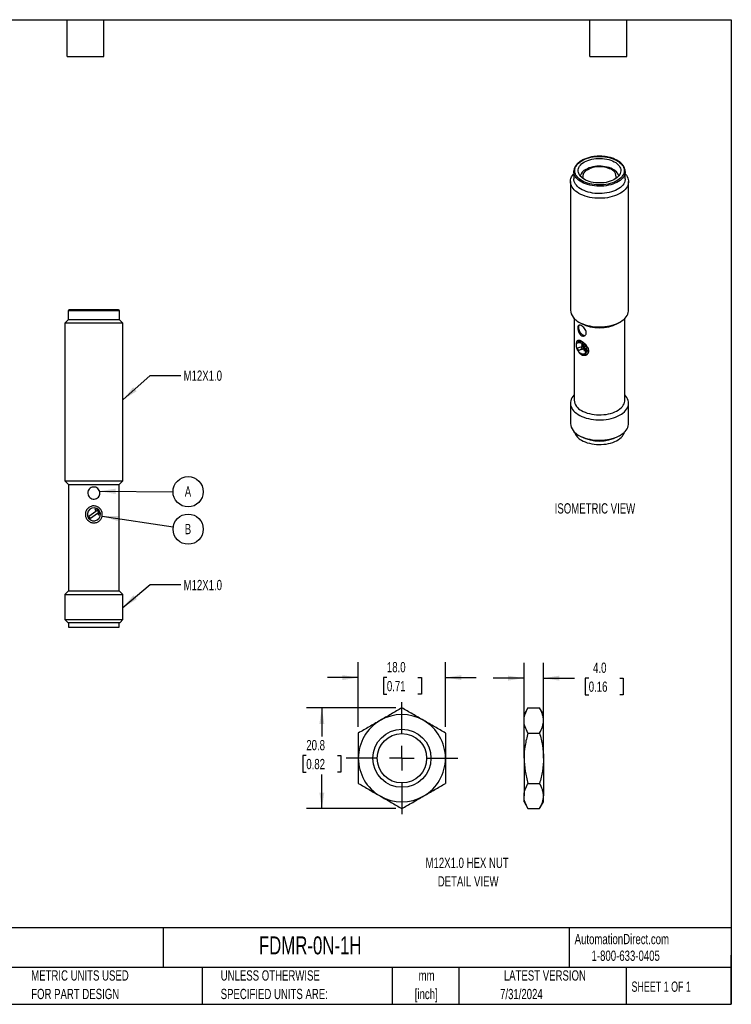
# Model space of a CAD drawing. Header units: millimetres. Extents: x 6 to 273, y 6 to 210.
# Tile 2 of 2: x 126 to 273, y 6 to 210. Entities that reach past the tile are written whole.
import ezdxf

# ---------------------------------------------------------------- set-up
doc = ezdxf.new("R2010")
doc.units = ezdxf.units.MM
doc.linetypes.add('CENTERX2', pattern=[20.32, 12.7, -2.54, 2.54, -2.54])
doc.layers.add('CENTER', color=40, linetype='CENTERX2')
doc.layers.add('DIMENSIONS', color=140, linetype='Continuous', lineweight=25)
doc.layers.add('TEXT', color=140, linetype='Continuous', lineweight=25)
doc.styles.add('SLDTEXTSTYLE0', font='TXT', dxfattribs={"width": 0.7})
doc.styles.add('SLDTEXTSTYLE1', font='TXT', dxfattribs={"width": 0.65})
doc.dimstyles.new('SLDDIMSTYLE0', dxfattribs={"dimtxt": 0.18, "dimasz": 3.302, "dimexe": 0, "dimexo": 0.0625, "dimgap": 0, "dimtad": 0, "dimtih": 1, "dimtoh": 1, "dimdec": 0, "dimrnd": 1e-09, "dimzin": 0, "dimdsep": 46, "dimtxsty": 'Standard', "dimsah": 1, "dimcen": 0.09, "dimadec": 0, "dimazin": 0, "dimtfac": 3.302, "dimtdec": 0, "dimtofl": 0, "dimtmove": 0, "dimatfit": 3, "dimfxl": 0, "dimfrac": 2, "dimtolj": 1, "dimtzin": 0, "dimarcsym": 0})
doc.dimstyles.new('SLDDIMSTYLE1', dxfattribs={"dimtxt": 2.158008, "dimasz": 3.302, "dimexe": 0, "dimexo": 0.0625, "dimgap": 0.539502, "dimtad": 0, "dimtih": 1, "dimtoh": 1, "dimrnd": 1e-09, "dimzin": 4, "dimdsep": 46, "dimtxsty": 'SLDTEXTSTYLE0', "dimsah": 1, "dimcen": 0.09, "dimadec": 0, "dimazin": 1, "dimtfac": 1, "dimtmove": 0, "dimatfit": 0, "dimfxl": 0, "dimfrac": 2, "dimtolj": 1, "dimtzin": 12, "dimarcsym": 0})
doc.dimstyles.new('SLDDIMSTYLE3', dxfattribs={"dimtxt": 2.158008, "dimasz": 3.302, "dimexe": 0, "dimexo": 0.0625, "dimgap": 0.539502, "dimtad": 0, "dimtih": 1, "dimtoh": 1, "dimrnd": 1e-09, "dimzin": 12, "dimdsep": 46, "dimtxsty": 'SLDTEXTSTYLE0', "dimsah": 1, "dimcen": 0.09, "dimadec": 0, "dimazin": 3, "dimtfac": 1, "dimtofl": 0, "dimtmove": 0, "dimatfit": 3, "dimfxl": 0, "dimfrac": 2, "dimtolj": 1, "dimtzin": 12, "dimarcsym": 0})

# ---------------------------------------------------------------- blocks, each defined once
blk = doc.blocks.new('SW_NOTE_0')
at = {"layer": 'DIMENSIONS', "color": 0}
blk.add_circle((3.12, -0.02), 3.12, dxfattribs=at)
at = {"layer": 'DIMENSIONS', "color": 0, "insert": (3.09, 1.07), "char_height": 2.12, "attachment_point": 2, "style": 'SLDTEXTSTYLE0'}
blk.add_mtext('A', dxfattribs=at)
blk = doc.blocks.new('SW_NOTE_0_1')
at = {"layer": 'DIMENSIONS', "color": 0}
blk.add_circle((3.09, -0.47), 3.12, dxfattribs=at)
at = {"layer": 'DIMENSIONS', "color": 0, "insert": (3.05, 0.62), "char_height": 2.12, "attachment_point": 2, "style": 'SLDTEXTSTYLE0'}
blk.add_mtext('B', dxfattribs=at)
blk = doc.blocks.new('_D_6')
at = {"layer": 'DIMENSIONS'}
for p, q in [((196.03, 63.6), (196.03, 76.95)), ((214.03, 63.6), (214.03, 76.95)), ((196.03, 73.78), (189.68, 73.78)), ((201.93, 73.78), (201.2, 73.78)), ((201.2, 73.78), (201.2, 70.35)), ((208.34, 73.78), (209.06, 73.78)), ((209.06, 73.78), (209.06, 70.35)), ((214.03, 73.78), (220.38, 73.78)), ((201.2, 70.35), (201.93, 70.35)), ((209.06, 70.35), (208.34, 70.35))]:
    blk.add_line(p, q, dxfattribs=at)
for points in [[(196.03, 73.78), (192.73, 74.29), (192.73, 73.27)], [(214.03, 73.78), (217.33, 73.27), (217.33, 74.29)]]:
    blk.add_solid(points, dxfattribs=at)
at = {"layer": 'DIMENSIONS', "char_height": 2.117, "attachment_point": 1, "style": 'SLDTEXTSTYLE0'}
for s, insert in [('18.0', (201.93, 76.99)), ('0.71', (201.93, 73.08))]:
    blk.add_mtext(s, dxfattribs=dict(at, insert=insert))
blk = doc.blocks.new('_D_7')
at = {"layer": 'DIMENSIONS'}
for p, q in [((203.76, 67.53), (185.32, 67.53)), ((188.5, 67.53), (188.5, 61.6)), ((185.29, 57.69), (184.57, 57.69)), ((184.57, 57.69), (184.57, 54.26)), ((191.71, 57.69), (192.43, 57.69)), ((192.43, 57.69), (192.43, 54.26)), ((184.57, 54.26), (185.29, 54.26)), ((188.5, 46.74), (188.5, 53.77)), ((192.43, 54.26), (191.71, 54.26)), ((203.76, 46.74), (185.32, 46.74))]:
    blk.add_line(p, q, dxfattribs=at)
for points in [[(188.5, 67.53), (187.99, 64.22), (189.01, 64.22)], [(188.5, 46.74), (189.01, 50.04), (187.99, 50.04)]]:
    blk.add_solid(points, dxfattribs=at)
at = {"layer": 'DIMENSIONS', "char_height": 2.117, "attachment_point": 1, "style": 'SLDTEXTSTYLE0'}
for s, insert in [('20.8', (185.29, 60.9)), ('0.82', (185.29, 56.99))]:
    blk.add_mtext(s, dxfattribs=dict(at, insert=insert))
blk = doc.blocks.new('SW_CENTERMARKSYMBOL_2')
at = {"layer": 'CENTER', "color": 0}
for p, q in [((0, 5.08), (0, 11.54)), ((0, 0), (0, 2.54)), ((-5.08, 0), (-11.54, 0)), ((0, 0), (-2.54, 0)), ((0, 0), (0, -2.54)), ((0, 0), (2.54, 0)), ((5.08, 0), (11.54, 0)), ((0, -5.08), (0, -11.54))]:
    blk.add_line(p, q, dxfattribs=at)
blk = doc.blocks.new('_D_8')
at = {"layer": 'DIMENSIONS'}
for p, q in [((230.25, 58.4), (230.25, 76.84)), ((234.25, 58.4), (234.25, 76.84)), ((230.25, 73.66), (223.9, 73.66)), ((234.25, 73.66), (240.69, 73.66)), ((243.61, 73.66), (242.89, 73.66)), ((242.89, 73.66), (242.89, 70.23)), ((250.02, 73.66), (250.75, 73.66)), ((250.75, 73.66), (250.75, 70.23)), ((242.89, 70.23), (243.61, 70.23)), ((250.75, 70.23), (250.02, 70.23))]:
    blk.add_line(p, q, dxfattribs=at)
for points in [[(230.25, 73.66), (226.95, 74.17), (226.95, 73.15)], [(234.25, 73.66), (237.56, 73.15), (237.56, 74.17)]]:
    blk.add_solid(points, dxfattribs=at)
at = {"layer": 'DIMENSIONS', "char_height": 2.117, "attachment_point": 1, "style": 'SLDTEXTSTYLE0'}
for s, insert in [('4.0', (244.51, 76.87)), ('0.16', (243.61, 72.96))]:
    blk.add_mtext(s, dxfattribs=dict(at, insert=insert))

msp = doc.modelspace()

# ---------------------------------------------------------------- linework, layer by layer
for p, q in [((240.528, 178.228), (240.528, 176.718)), ((242.328, 177.15), (242.328, 177.003)), ((249.328, 177.003), (249.317, 176.844)), ((249.328, 177.003), (249.328, 177.15)), ((251.128, 178.228), (251.125, 178.13)), ((251.128, 176.718), (251.128, 178.228)), ((239.828, 176.146), (239.828, 149.608)), ((251.828, 149.608), (251.828, 176.146)), ((136.119, 149.457), (136.119, 147.607)), ((146.719, 149.457), (136.119, 149.457)), ((141.419, 149.657), (136.319, 149.657)), ((146.519, 149.657), (141.419, 149.657)), ((146.719, 147.607), (146.719, 149.457)), ((136.119, 147.607), (135.419, 146.907)), ((135.419, 146.907), (135.419, 114.407)), ((141.419, 146.907), (135.419, 146.907)), ((146.719, 147.607), (136.119, 147.607)), ((147.419, 146.907), (141.419, 146.907)), ((147.419, 146.907), (146.719, 147.607)), ((147.419, 114.407), (147.419, 146.907)), ((240.578, 147.932), (240.578, 131.032)), ((241.585, 147.16), (242.115, 146.853)), ((249.541, 146.853), (250.071, 147.16)), ((251.078, 131.032), (251.078, 147.932)), ((241.582, 143.041), (241.335, 142.898)), ((242.021, 143.179), (241.887, 143.102)), ((242.021, 143.179), (242.129, 143.223)), ((242.099, 142.491), (242.134, 142.511)), ((242.099, 142.491), (242.283, 142.085)), ((242.681, 142.042), (242.099, 142.491)), ((242.134, 142.511), (242.717, 142.062)), ((241.282, 141.852), (242.279, 142.096)), ((241.528, 141.311), (241.282, 141.852)), ((241.528, 141.311), (242.235, 141.719)), ((242.565, 141.564), (241.528, 141.311)), ((242.235, 141.719), (242.085, 142.048)), ((242.601, 141.808), (242.235, 141.719)), ((242.283, 142.085), (242.456, 142.127)), ((242.456, 142.127), (242.702, 141.586)), ((242.702, 141.586), (242.529, 141.544)), ((242.565, 141.564), (242.529, 141.544)), ((242.529, 141.544), (242.714, 141.138)), ((242.717, 142.062), (242.681, 142.042)), ((242.685, 140.56), (242.932, 140.703)), ((242.714, 141.138), (242.812, 141.754)), ((242.749, 141.158), (242.714, 141.138)), ((242.847, 141.774), (242.749, 141.158)), ((242.812, 141.754), (242.847, 141.774)), ((243.137, 140.937), (243.271, 141.014)), ((239.828, 130.42), (239.828, 126.215)), ((251.828, 126.215), (251.828, 130.42)), ((241.585, 123.766), (242.009, 123.521)), ((249.647, 123.521), (250.071, 123.766)), ((135.419, 114.407), (136.169, 113.657)), ((135.419, 114.407), (141.419, 114.407)), ((141.419, 114.407), (147.419, 114.407)), ((146.669, 113.657), (147.419, 114.407)), ((136.169, 113.657), (136.169, 91.657)), ((136.169, 113.657), (141.419, 113.657)), ((141.419, 113.657), (146.669, 113.657)), ((146.669, 91.657), (146.669, 113.657)), ((140.39, 107.093), (141.856, 108.136)), ((141.595, 108.503), (141.856, 108.136)), ((142.419, 108.364), (141.595, 108.503)), ((141.856, 108.136), (142.1, 108.31)), ((142.1, 108.31), (142.448, 107.822)), ((142.448, 107.822), (142.204, 107.648)), ((142.465, 107.281), (142.604, 108.105)), ((140.738, 106.604), (140.39, 107.093)), ((142.204, 107.648), (140.738, 106.604)), ((142.204, 107.648), (142.465, 107.281)), ((136.169, 91.657), (135.419, 90.907)), ((136.169, 91.657), (141.419, 91.657)), ((141.419, 91.657), (146.669, 91.657)), ((147.419, 90.907), (146.669, 91.657)), ((135.419, 90.907), (135.419, 85.757)), ((135.419, 90.907), (147.419, 90.907)), ((147.419, 85.757), (147.419, 90.907)), ((135.419, 85.757), (136.019, 85.157)), ((135.419, 85.757), (141.419, 85.757)), ((141.419, 85.757), (147.419, 85.757)), ((146.819, 85.157), (147.419, 85.757)), ((136.019, 85.157), (141.419, 85.157)), ((136.169, 85.157), (136.169, 84.157)), ((136.169, 84.157), (141.419, 84.157)), ((141.419, 85.157), (146.819, 85.157)), ((141.419, 84.157), (146.669, 84.157)), ((146.669, 84.157), (146.669, 85.157)), ((231.057, 67.526), (230.253, 66.134)), ((231.057, 67.526), (233.449, 67.526)), ((234.253, 66.134), (233.449, 67.526)), ((230.253, 64.928), (230.253, 66.134)), ((234.253, 64.928), (234.253, 66.134)), ((230.253, 57.134), (230.253, 64.928)), ((234.253, 57.134), (234.253, 64.928)), ((231.057, 62.33), (233.449, 62.33)), ((230.253, 57.134), (230.253, 49.34)), ((234.253, 57.134), (234.253, 49.34)), ((231.057, 51.938), (233.449, 51.938)), ((230.253, 48.134), (230.253, 49.34)), ((234.253, 48.134), (234.253, 49.34)), ((230.253, 48.134), (231.057, 46.741)), ((231.057, 46.741), (233.449, 46.741)), ((233.449, 46.741), (234.253, 48.134))]:
    msp.add_line(p, q)
at = {"flags": 128}
for points in [[(242.222, 176.31), (241.895, 176.517), (241.605, 176.741), (241.352, 176.981), (241.14, 177.233), (240.97, 177.495), (240.845, 177.766), (240.764, 178.042), (240.73, 178.321), (240.741, 178.602), (240.799, 178.88), (240.902, 179.154), (241.05, 179.42), (241.241, 179.678), (241.473, 179.924), (241.745, 180.156), (242.054, 180.372), (242.397, 180.57), (242.772, 180.748), (243.174, 180.905), (243.6, 181.04), (244.046, 181.15), (244.508, 181.235), (244.982, 181.295), (245.464, 181.328), (245.949, 181.335), (246.434, 181.315), (246.912, 181.268), (247.381, 181.196), (247.836, 181.098), (248.272, 180.976), (248.687, 180.83), (249.075, 180.662), (249.434, 180.473), (249.761, 180.266), (250.052, 180.042), (250.304, 179.802), (250.516, 179.55), (250.686, 179.288), (250.812, 179.017), (250.892, 178.741), (250.927, 178.462), (250.915, 178.181), (250.857, 177.903), (250.754, 177.629), (250.607, 177.363), (250.415, 177.105), (250.183, 176.859), (249.911, 176.627), (249.602, 176.411), (249.259, 176.213), (248.884, 176.035), (248.482, 175.878), (248.056, 175.743), (247.61, 175.633), (247.148, 175.548), (246.674, 175.488), (246.192, 175.455), (245.707, 175.448), (245.223, 175.468), (244.744, 175.515), (244.275, 175.587), (243.82, 175.685), (243.384, 175.807), (242.969, 175.953), (242.581, 176.121), (242.222, 176.31)], [(242.717, 180.188), (243.053, 180.363), (243.419, 180.517), (243.81, 180.649), (244.223, 180.757), (244.653, 180.839), (245.095, 180.896), (245.545, 180.926), (245.998, 180.93), (246.449, 180.906), (246.894, 180.856), (247.327, 180.78), (247.744, 180.678), (248.142, 180.552), (248.514, 180.403), (248.858, 180.233), (249.17, 180.044), (249.447, 179.836), (249.685, 179.614), (249.882, 179.379), (250.037, 179.133), (250.146, 178.879), (250.21, 178.62), (250.228, 178.359), (250.199, 178.098), (250.123, 177.84), (250.002, 177.588), (249.837, 177.344), (249.629, 177.112), (249.381, 176.893), (249.095, 176.69), (248.775, 176.505), (248.423, 176.34), (248.044, 176.197), (247.642, 176.077), (247.22, 175.982), (246.783, 175.912), (246.337, 175.868), (245.885, 175.852), (245.432, 175.862), (244.984, 175.899), (244.544, 175.962), (244.118, 176.051), (243.71, 176.165), (243.325, 176.303), (242.966, 176.462), (242.638, 176.642), (242.343, 176.841), (242.085, 177.056), (241.867, 177.285), (241.691, 177.526), (241.559, 177.776), (241.472, 178.033), (241.431, 178.293), (241.437, 178.555), (241.49, 178.815), (241.588, 179.07), (241.731, 179.318), (241.918, 179.556), (242.146, 179.782), (242.413, 179.993), (242.717, 180.188)], [(249.796, 177.294), (249.756, 177.439), (249.652, 177.681), (249.503, 177.916), (249.31, 178.14), (249.077, 178.351), (248.805, 178.545), (248.499, 178.722), (248.162, 178.879), (247.797, 179.014), (247.409, 179.125), (247.002, 179.211), (246.582, 179.271), (246.153, 179.305), (245.72, 179.312), (245.288, 179.291), (244.863, 179.244), (244.449, 179.171), (244.051, 179.072), (243.674, 178.949), (243.322, 178.803), (243, 178.636)], [(241.585, 173.697), (241.227, 173.923), (240.905, 174.166), (240.621, 174.425), (240.378, 174.698), (240.177, 174.981), (240.021, 175.274), (239.91, 175.574), (239.846, 175.878), (239.828, 176.184), (239.858, 176.49), (239.934, 176.794), (240.056, 177.092), (240.223, 177.383), (240.435, 177.664), (240.528, 177.77)], [(240.528, 178.228), (240.531, 178.336), (240.532, 178.352)], [(251.125, 178.13), (251.11, 177.977), (251.046, 177.693), (250.937, 177.413), (250.782, 177.141), (250.584, 176.878), (250.344, 176.626), (250.064, 176.389), (249.747, 176.168), (249.396, 175.966), (249.013, 175.783), (248.603, 175.621), (248.168, 175.483), (247.712, 175.368), (247.24, 175.279), (246.755, 175.216), (246.262, 175.179), (245.766, 175.169), (245.27, 175.186), (244.779, 175.229), (244.297, 175.299), (243.829, 175.395), (243.378, 175.515), (242.948, 175.66), (242.544, 175.827), (242.169, 176.015), (241.826, 176.222), (241.518, 176.447), (241.249, 176.688), (241.019, 176.942), (240.831, 177.208), (240.688, 177.483), (240.589, 177.764), (240.537, 178.049), (240.528, 178.228)], [(251.128, 177.77), (251.162, 177.732), (251.384, 177.454), (251.562, 177.165), (251.696, 176.869), (251.784, 176.566), (251.825, 176.261), (251.819, 175.955), (251.766, 175.65), (251.667, 175.349), (251.522, 175.054), (251.332, 174.768), (251.1, 174.492), (250.826, 174.23), (250.513, 173.982), (250.164, 173.752), (249.78, 173.54), (249.366, 173.348), (248.923, 173.179), (248.457, 173.032), (247.97, 172.911), (247.466, 172.814), (246.95, 172.743), (246.424, 172.699), (245.894, 172.683), (245.364, 172.693), (244.837, 172.73), (244.318, 172.794), (243.811, 172.884), (243.319, 173), (242.847, 173.14), (242.399, 173.304), (241.977, 173.49), (241.585, 173.697)], [(242.339, 176.844), (242.33, 176.945), (242.328, 177.003)], [(243.353, 178.579), (243.657, 178.735), (243.747, 178.775)], [(251.128, 176.718), (251.119, 176.538), (251.067, 176.253), (250.968, 175.972), (250.825, 175.697), (250.637, 175.432), (250.408, 175.177), (250.138, 174.937), (249.83, 174.712), (249.487, 174.504), (249.112, 174.316), (248.708, 174.149), (248.278, 174.005), (247.828, 173.884), (247.359, 173.788), (246.877, 173.719), (246.386, 173.675), (245.89, 173.658), (245.394, 173.668), (244.901, 173.705), (244.416, 173.769), (243.944, 173.858), (243.489, 173.972), (243.054, 174.111), (242.643, 174.272), (242.26, 174.455), (241.909, 174.658), (241.592, 174.879), (241.312, 175.116), (241.072, 175.367), (240.874, 175.63), (240.72, 175.903), (240.61, 176.182), (240.546, 176.467), (240.528, 176.718)], [(241.585, 147.159), (241.977, 146.952), (242.399, 146.766), (242.847, 146.602), (243.319, 146.462), (243.811, 146.346), (244.318, 146.256), (244.837, 146.192), (245.364, 146.155), (245.894, 146.145), (246.424, 146.162), (246.95, 146.206), (247.466, 146.276), (247.97, 146.373), (248.457, 146.495), (248.923, 146.641), (249.366, 146.811), (249.78, 147.002), (250.164, 147.214), (250.513, 147.445), (250.826, 147.692), (251.1, 147.955), (251.332, 148.23), (251.522, 148.516), (251.667, 148.811), (251.766, 149.112), (251.819, 149.417), (251.828, 149.608)], [(241.651, 146.542), (241.628, 146.517), (241.547, 146.388), (241.496, 146.226), (241.479, 146.036), (241.496, 145.827), (241.547, 145.607), (241.628, 145.383), (241.738, 145.165), (241.872, 144.961), (242.025, 144.778), (242.191, 144.625), (242.363, 144.505), (242.536, 144.425), (242.701, 144.388), (242.854, 144.394), (242.886, 144.401)], [(242.847, 141.774), (242.918, 141.542), (242.957, 141.317), (242.962, 141.106), (242.933, 140.917), (242.872, 140.758), (242.779, 140.633), (242.659, 140.546), (242.516, 140.502), (242.355, 140.502), (242.182, 140.545), (242.003, 140.631), (241.823, 140.756), (241.651, 140.915), (241.491, 141.103), (241.35, 141.314), (241.232, 141.539), (241.142, 141.771), (241.083, 142.002), (241.056, 142.222), (241.064, 142.426), (241.105, 142.604), (241.179, 142.752), (241.282, 142.863), (241.411, 142.933), (241.561, 142.961), (241.728, 142.945), (241.904, 142.886), (242.084, 142.785), (242.261, 142.647), (242.43, 142.476), (242.583, 142.279), (242.717, 142.062)], [(243.212, 141.321), (243.195, 141.54), (243.143, 141.77), (243.06, 142.004), (242.948, 142.234), (242.811, 142.45), (242.654, 142.646), (242.482, 142.813), (242.303, 142.947), (242.121, 143.042), (241.945, 143.094), (241.78, 143.102), (241.632, 143.066), (241.582, 143.041)], [(240.578, 132.097), (240.556, 132.074), (240.324, 131.798), (240.134, 131.512), (239.989, 131.217), (239.89, 130.916), (239.837, 130.611), (239.831, 130.305), (239.872, 129.999), (239.96, 129.697), (240.094, 129.401), (240.272, 129.112), (240.494, 128.834), (240.758, 128.568), (241.061, 128.316), (241.402, 128.081), (241.777, 127.865), (242.184, 127.668), (242.62, 127.493), (243.08, 127.341), (243.563, 127.212), (244.063, 127.109), (244.576, 127.032), (245.1, 126.982), (245.629, 126.958), (246.16, 126.961), (246.688, 126.992), (247.209, 127.049), (247.72, 127.133), (248.216, 127.242), (248.693, 127.376), (249.148, 127.534), (249.576, 127.715), (249.976, 127.917), (250.343, 128.138), (250.674, 128.378), (250.968, 128.633), (251.221, 128.902), (251.433, 129.183), (251.6, 129.474), (251.722, 129.772), (251.798, 130.075), (251.828, 130.381), (251.81, 130.688), (251.746, 130.992), (251.635, 131.292), (251.479, 131.584), (251.278, 131.868), (251.078, 132.097)], [(242.116, 128.889), (242.485, 128.695), (242.885, 128.522), (243.312, 128.372), (243.761, 128.246), (244.23, 128.145), (244.712, 128.071), (245.205, 128.023), (245.703, 128.002), (246.203, 128.009), (246.699, 128.043), (247.187, 128.105), (247.663, 128.192), (248.122, 128.306), (248.561, 128.444), (248.974, 128.606), (249.36, 128.79), (249.713, 128.993), (250.031, 129.216), (250.311, 129.455), (250.55, 129.708), (250.747, 129.973), (250.899, 130.248), (251.005, 130.53), (251.065, 130.816), (251.078, 131.032)], [(241.585, 123.765), (241.977, 123.558), (242.399, 123.372), (242.847, 123.209), (243.319, 123.068), (243.811, 122.952), (244.318, 122.862), (244.837, 122.798), (245.364, 122.761), (245.894, 122.751), (246.424, 122.768), (246.95, 122.812), (247.466, 122.882), (247.97, 122.979), (248.457, 123.101), (248.923, 123.247), (249.366, 123.417), (249.78, 123.608), (250.164, 123.82), (250.513, 124.051), (250.826, 124.298), (251.1, 124.561), (251.332, 124.836), (251.522, 125.122), (251.667, 125.417), (251.766, 125.718), (251.819, 126.023), (251.828, 126.215)], [(242.116, 122.765), (242.485, 122.571), (242.885, 122.398), (243.312, 122.248), (243.761, 122.122), (244.23, 122.021), (244.712, 121.947), (245.205, 121.899), (245.703, 121.878), (246.203, 121.885), (246.699, 121.919), (247.187, 121.981), (247.663, 122.068), (248.122, 122.182), (248.561, 122.32), (248.974, 122.482), (249.36, 122.665), (249.713, 122.869), (250.031, 123.092), (250.311, 123.331), (250.55, 123.584), (250.747, 123.849), (250.899, 124.124), (251.005, 124.405), (251.027, 124.485)]]:
    msp.add_lwpolyline(points, dxfattribs=at)
for radius in [6, 5.1]:
    msp.add_circle((205.031, 57.134), radius)
for centre, radius, start, end in [((245.828, 173.901), 5.3, 66.87535, 113.12465), ((243.881, 176.733), 2.097, 114.84072, 164.4815), ((243.944, 177.1), 1.593, 111.76277, 190.24018), ((247.502, 177.031), 1.791, 353.13373, 76.83348), ((136.319, 149.457), 0.2, 90, 180), ((146.519, 149.457), 0.2, 0, 90), ((242.848, 149.92), 3.036, 185.89195, 245.42819), ((245.828, 153.986), 8.041, 242.50473, 297.50064), ((242.397, 142.89), 0.985, 147.15749, 176.81469), ((240.687, 140.961), 2.268, 20.45486, 28.44355), ((243.189, 141.407), 0.907, 242.02829, 279.11844), ((242.547, 141.25), 0.669, 305.18306, 6.12912), ((242.95, 141.495), 0.579, 303.69443, 2.50016), ((243.191, 131.284), 2.625, 185.49936, 245.82078), ((242.848, 126.526), 3.036, 185.89195, 245.42819), ((243.459, 125.427), 2.982, 198.42142, 243.23673), ((245.828, 130.864), 8.277, 242.52632, 297.47905), ((141.419, 107.457), 1.35, 42.22862, 28.66247), ((141.419, 107.457), 1.35, 28.66247, 42.22862), ((205.031, 57.134), 9, 60, 120), ((205.031, 57.134), 9, 120, 180), ((205.031, 57.134), 9, 0, 60), ((205.031, 57.134), 9, 180, 240), ((205.031, 57.134), 9, 300, 0), ((205.031, 57.134), 9, 240, 300)]:
    msp.add_arc(centre, radius, start, end)
for points, knots in [([(251.12, 178.123), (251.124, 178.179), (251.133, 178.329), (251.102, 178.573), (251.032, 178.851), (250.92, 179.123), (250.768, 179.388), (250.576, 179.643), (250.347, 179.888), (250.082, 180.12), (249.782, 180.336), (249.452, 180.536), (249.092, 180.717), (248.707, 180.878), (248.3, 181.018), (247.874, 181.136), (247.431, 181.231), (246.977, 181.303), (246.513, 181.35), (246.045, 181.374), (245.574, 181.373), (245.106, 181.347), (244.643, 181.298), (244.19, 181.224), (243.749, 181.127), (243.324, 181.008), (242.918, 180.866), (242.535, 180.703), (242.177, 180.521), (241.848, 180.319), (241.55, 180.1), (241.285, 179.865), (241.057, 179.616), (240.867, 179.355), (240.717, 179.084), (240.611, 178.806), (240.55, 178.564), (240.541, 178.415), (240.538, 178.361)], [0, 0, 0, 0, 0.0165948, 0.0441883, 0.0717844, 0.0994944, 0.1274036, 0.1555415, 0.1838871, 0.2123897, 0.2409917, 0.269644, 0.2983101, 0.3269661, 0.3556037, 0.3842204, 0.4128175, 0.4413979, 0.4699656, 0.4985255, 0.5270823, 0.555641, 0.5842052, 0.61278, 0.6413706, 0.6699819, 0.6986184, 0.7272838, 0.7559795, 0.7847031, 0.8134463, 0.8421827, 0.8708731, 0.8994628, 0.9278867, 0.9560864, 0.9840373, 1, 1, 1, 1]), ([(241.704, 144.764), (241.615, 144.896), (241.541, 145.045), (241.427, 145.351), (241.386, 145.511), (241.339, 145.812), (241.333, 145.955), (241.349, 146.139), (241.359, 146.196), (241.387, 146.296), (241.406, 146.34), (241.473, 146.454), (241.535, 146.504), (241.691, 146.547), (241.784, 146.54), (241.993, 146.474), (242.11, 146.414), (242.346, 146.252), (242.468, 146.149), (242.691, 145.916), (242.795, 145.784), (242.964, 145.508), (243.029, 145.363), (243.105, 145.076), (243.116, 144.937), (243.089, 144.747), (243.073, 144.687), (243.028, 144.577), (242.998, 144.526), (242.895, 144.391), (242.803, 144.324), (242.595, 144.251), (242.477, 144.243), (242.24, 144.293), (242.12, 144.35), (241.896, 144.52), (241.793, 144.632), (241.704, 144.764)], [0, 0, 0, 0, 0.0625, 0.0625, 0.125, 0.125, 0.1875, 0.1875, 0.21875, 0.21875, 0.25, 0.25, 0.3125, 0.3125, 0.375, 0.375, 0.4375, 0.4375, 0.5, 0.5, 0.5625, 0.5625, 0.625, 0.625, 0.6875, 0.6875, 0.71875, 0.71875, 0.75, 0.75, 0.8125, 0.8125, 0.875, 0.875, 0.9375, 0.9375, 1, 1, 1, 1]), ([(241.096, 142.504), (241.094, 142.547), (241.087, 142.674), (241.099, 142.861), (241.133, 143.056), (241.193, 143.212), (241.277, 143.325), (241.383, 143.394), (241.512, 143.42), (241.66, 143.409), (241.83, 143.361), (242.018, 143.277), (242.224, 143.158), (242.442, 143.004), (242.664, 142.821), (242.879, 142.613), (243.079, 142.386), (243.192, 142.223), (243.248, 142.142)], [0, 0, 0, 0, 0.0326444, 0.0960634, 0.1624123, 0.2287811, 0.2940962, 0.3594173, 0.4217972, 0.484166, 0.5458273, 0.6074776, 0.6717062, 0.7359402, 0.8019826, 0.8680423, 0.93402, 1, 1, 1, 1]), ([(243.248, 142.142), (243.336, 141.986), (243.469, 141.752), (243.55, 141.432), (243.574, 141.191), (243.549, 140.959), (243.477, 140.743), (243.361, 140.555), (243.209, 140.403), (243.031, 140.293), (242.837, 140.227), (242.632, 140.207), (242.422, 140.231), (242.213, 140.303), (242.006, 140.423), (241.812, 140.59), (241.634, 140.8), (241.483, 141.046), (241.389, 141.228), (241.353, 141.329), (241.351, 141.335)], [0, 0, 0, 0, 0.1052295, 0.158892, 0.2125458, 0.269146, 0.3257575, 0.3833393, 0.4409354, 0.4963027, 0.5516662, 0.6051073, 0.6585371, 0.712925, 0.7673091, 0.8243738, 0.8814513, 0.9387988, 0.9961569, 1, 1, 1, 1]), ([(140.8, 110.771), (140.657, 110.853), (140.532, 110.962), (140.332, 111.219), (140.257, 111.368), (140.171, 111.683), (140.158, 111.851), (140.189, 112.094), (140.208, 112.176), (140.259, 112.331), (140.293, 112.405), (140.414, 112.618), (140.522, 112.743), (140.781, 112.945), (140.93, 113.019), (141.246, 113.106), (141.413, 113.118), (141.737, 113.077), (141.897, 113.024), (142.179, 112.863), (142.305, 112.753), (142.505, 112.497), (142.58, 112.348), (142.668, 112.031), (142.68, 111.864), (142.649, 111.619), (142.631, 111.54), (142.579, 111.385), (142.545, 111.309), (142.424, 111.096), (142.315, 110.971), (142.059, 110.771), (141.909, 110.696), (141.594, 110.609), (141.427, 110.596), (141.101, 110.637), (140.944, 110.689), (140.8, 110.771)], [0, 0, 0, 0, 0.0625, 0.0625, 0.125, 0.125, 0.1875, 0.1875, 0.21875, 0.21875, 0.25, 0.25, 0.3125, 0.3125, 0.375, 0.375, 0.4375, 0.4375, 0.5, 0.5, 0.5625, 0.5625, 0.625, 0.625, 0.6875, 0.6875, 0.71875, 0.71875, 0.75, 0.75, 0.8125, 0.8125, 0.875, 0.875, 0.9375, 0.9375, 1, 1, 1, 1]), ([(142.828, 108.495), (142.896, 108.403), (142.954, 108.305), (143.051, 108.099), (143.09, 107.989), (143.145, 107.765), (143.162, 107.652), (143.172, 107.421), (143.166, 107.304), (143.114, 106.964), (143.033, 106.743), (142.856, 106.452), (142.787, 106.36), (142.633, 106.192), (142.549, 106.116), (142.366, 105.981), (142.266, 105.922), (142.06, 105.825), (141.952, 105.786), (141.726, 105.73), (141.613, 105.714), (141.383, 105.704), (141.266, 105.71), (141.038, 105.745), (140.928, 105.774), (140.712, 105.852), (140.607, 105.903), (140.316, 106.08), (140.144, 106.237), (139.875, 106.602), (139.776, 106.814), (139.693, 107.148), (139.676, 107.264), (139.666, 107.494), (139.672, 107.609), (139.725, 107.953), (139.804, 108.17), (139.983, 108.463), (140.051, 108.554), (140.204, 108.721), (140.29, 108.799), (140.564, 109.001), (140.776, 109.101), (141.221, 109.211), (141.458, 109.222), (141.798, 109.169), (141.912, 109.14), (142.126, 109.062), (142.229, 109.013), (142.424, 108.894), (142.517, 108.825), (142.684, 108.672), (142.76, 108.588), (142.828, 108.495)], [0, 0, 0, 0, 0.03125, 0.03125, 0.0625, 0.0625, 0.09375, 0.09375, 0.125, 0.125, 0.1875, 0.1875, 0.21875, 0.21875, 0.25, 0.25, 0.28125, 0.28125, 0.3125, 0.3125, 0.34375, 0.34375, 0.375, 0.375, 0.40625, 0.40625, 0.4375, 0.4375, 0.5, 0.5, 0.5625, 0.5625, 0.59375, 0.59375, 0.625, 0.625, 0.6875, 0.6875, 0.71875, 0.71875, 0.75, 0.75, 0.8125, 0.8125, 0.875, 0.875, 0.90625, 0.90625, 0.9375, 0.9375, 0.96875, 0.96875, 1, 1, 1, 1]), ([(205.031, 67.526), (204.294, 67.101), (203.553, 66.673), (202.054, 65.808), (201.297, 65.371), (200.531, 64.928)], [0, 0, 0, 0, 0.5, 0.5, 1, 1, 1, 1]), ([(209.531, 64.928), (209.149, 65.148), (208.765, 65.37), (208.006, 65.808), (207.629, 66.026), (206.505, 66.675), (205.765, 67.102), (205.031, 67.526)], [0, 0, 0, 0, 0.25, 0.25, 0.5, 0.5, 1, 1, 1, 1]), ([(230.253, 64.928), (230.253, 65.148), (230.272, 65.37), (230.346, 65.808), (230.4, 66.026), (230.61, 66.675), (230.812, 67.102), (231.057, 67.526)], [0, 0, 0, 0, 0.25, 0.25, 0.5, 0.5, 1, 1, 1, 1]), ([(234.253, 64.928), (234.253, 65.148), (234.234, 65.37), (234.161, 65.808), (234.106, 66.026), (233.896, 66.675), (233.694, 67.102), (233.449, 67.526)], [0, 0, 0, 0, 0.25, 0.25, 0.5, 0.5, 1, 1, 1, 1]), ([(200.531, 64.928), (200.149, 64.707), (199.765, 64.486), (199.006, 64.048), (198.629, 63.83), (197.505, 63.181), (196.765, 62.754), (196.031, 62.33)], [0, 0, 0, 0, 0.25, 0.25, 0.5, 0.5, 1, 1, 1, 1]), ([(214.031, 62.33), (213.294, 62.755), (212.553, 63.183), (211.054, 64.048), (210.297, 64.485), (209.531, 64.928)], [0, 0, 0, 0, 0.5, 0.5, 1, 1, 1, 1]), ([(231.057, 62.33), (230.812, 62.755), (230.61, 63.183), (230.33, 64.048), (230.253, 64.485), (230.253, 64.928)], [0, 0, 0, 0, 0.5, 0.5, 1, 1, 1, 1]), ([(233.449, 62.33), (233.695, 62.755), (233.897, 63.183), (234.177, 64.048), (234.253, 64.485), (234.253, 64.928)], [0, 0, 0, 0, 0.5, 0.5, 1, 1, 1, 1]), ([(196.031, 62.33), (196.031, 61.485), (196.031, 60.619), (196.031, 58.884), (196.031, 58.012), (196.031, 57.134)], [0, 0, 0, 0, 0.5, 0.5, 1, 1, 1, 1]), ([(214.031, 62.33), (214.031, 61.485), (214.031, 60.619), (214.031, 58.884), (214.031, 58.012), (214.031, 57.134)], [0, 0, 0, 0, 0.5, 0.5, 1, 1, 1, 1]), ([(231.057, 62.33), (230.813, 61.485), (230.609, 60.619), (230.329, 58.884), (230.253, 58.012), (230.253, 57.134)], [0, 0, 0, 0, 0.5, 0.5, 1, 1, 1, 1]), ([(233.449, 62.33), (233.693, 61.485), (233.898, 60.619), (234.178, 58.884), (234.253, 58.012), (234.253, 57.134)], [0, 0, 0, 0, 0.5, 0.5, 1, 1, 1, 1]), ([(196.031, 57.134), (196.031, 56.255), (196.031, 55.365), (196.031, 53.629), (196.031, 52.778), (196.031, 51.938)], [0, 0, 0, 0, 0.5, 0.5, 1, 1, 1, 1]), ([(214.031, 57.134), (214.031, 56.255), (214.031, 55.365), (214.031, 53.629), (214.031, 52.778), (214.031, 51.938)], [0, 0, 0, 0, 0.5, 0.5, 1, 1, 1, 1]), ([(230.253, 57.134), (230.253, 56.255), (230.331, 55.365), (230.613, 53.629), (230.815, 52.778), (231.057, 51.938)], [0, 0, 0, 0, 0.5, 0.5, 1, 1, 1, 1]), ([(234.253, 57.134), (234.253, 56.255), (234.176, 55.365), (233.894, 53.629), (233.692, 52.778), (233.449, 51.938)], [0, 0, 0, 0, 0.5, 0.5, 1, 1, 1, 1]), ([(196.031, 51.938), (196.767, 51.513), (197.508, 51.084), (199.007, 50.219), (199.764, 49.782), (200.531, 49.34)], [0, 0, 0, 0, 0.5, 0.5, 1, 1, 1, 1]), ([(209.531, 49.34), (209.912, 49.56), (210.296, 49.781), (211.055, 50.22), (211.432, 50.437), (212.556, 51.086), (213.296, 51.514), (214.031, 51.938)], [0, 0, 0, 0, 0.25, 0.25, 0.5, 0.5, 1, 1, 1, 1]), ([(230.253, 49.34), (230.253, 49.56), (230.272, 49.781), (230.346, 50.22), (230.4, 50.437), (230.61, 51.086), (230.812, 51.514), (231.057, 51.938)], [0, 0, 0, 0, 0.25, 0.25, 0.5, 0.5, 1, 1, 1, 1]), ([(234.253, 49.34), (234.253, 49.56), (234.234, 49.781), (234.161, 50.22), (234.106, 50.437), (233.896, 51.086), (233.694, 51.514), (233.449, 51.938)], [0, 0, 0, 0, 0.25, 0.25, 0.5, 0.5, 1, 1, 1, 1]), ([(200.531, 49.34), (200.912, 49.119), (201.296, 48.898), (202.055, 48.459), (202.432, 48.242), (203.556, 47.593), (204.296, 47.165), (205.031, 46.741)], [0, 0, 0, 0, 0.25, 0.25, 0.5, 0.5, 1, 1, 1, 1]), ([(205.031, 46.741), (205.767, 47.166), (206.508, 47.595), (208.007, 48.46), (208.764, 48.897), (209.531, 49.34)], [0, 0, 0, 0, 0.5, 0.5, 1, 1, 1, 1]), ([(231.057, 46.741), (230.812, 47.166), (230.61, 47.595), (230.33, 48.46), (230.253, 48.897), (230.253, 49.34)], [0, 0, 0, 0, 0.5, 0.5, 1, 1, 1, 1]), ([(233.449, 46.741), (233.695, 47.166), (233.897, 47.595), (234.177, 48.46), (234.253, 48.897), (234.253, 49.34)], [0, 0, 0, 0, 0.5, 0.5, 1, 1, 1, 1])]:
    msp.add_open_spline(points, degree=3, knots=knots)
at = {"layer": 'TEXT'}
for p, q in [((6.35, 209.55), (273.05, 209.55)), ((135.89, 201.93), (135.89, 209.55)), ((143.51, 201.93), (143.51, 209.55)), ((243.84, 201.93), (243.84, 209.55)), ((251.46, 201.93), (251.46, 209.55)), ((273.05, 209.55), (273.05, 6.35)), ((135.89, 201.93), (143.51, 201.93)), ((243.84, 201.93), (251.46, 201.93)), ((273.05, 22.126), (6.35, 22.126)), ((155.759, 22.126), (155.759, 13.97)), ((239.575, 22.126), (239.575, 13.97)), ((273.05, 6.35), (273.05, 16.51)), ((273.05, 13.97), (6.35, 13.97)), ((163.78, 13.97), (163.78, 6.35)), ((203.024, 13.97), (203.024, 6.35)), ((216.812, 13.97), (216.812, 6.35)), ((251.349, 13.97), (251.349, 6.35)), ((6.35, 6.35), (273.05, 6.35))]:
    msp.add_line(p, q, dxfattribs=at)

# ---------------------------------------------------------------- block references
at = {"layer": 'CENTER'}
msp.add_blockref('SW_CENTERMARKSYMBOL_2', (205.031, 57.134), dxfattribs=at)
at = {"layer": 'DIMENSIONS'}
for name, p in [('SW_NOTE_0', (157.764, 112.144)), ('SW_NOTE_0_1', (157.8, 104.874))]:
    msp.add_blockref(name, p, dxfattribs=at)

# ---------------------------------------------------------------- texts
at = {"color": 179, "linetype": 'Continuous', "lineweight": 18, "char_height": 2.11667, "attachment_point": 1, "style": 'SLDTEXTSTYLE0'}
for s, insert in [('AutomationDirect.com', (240.695, 20.877)), ('1-800-633-0405', (244.192, 17.437))]:
    msp.add_mtext(s, dxfattribs=dict(at, insert=insert))
at = {"layer": 'DIMENSIONS', "style": 'SLDTEXTSTYLE0'}
for s, insert, char_height, attachment_point in [('M12X1.0', (159.95, 137.146), 2.1167, 1), ('ISOMETRIC VIEW', (244.893, 109.756), 2.11667, 2), ('M12X1.0', (159.95, 93.934), 2.1167, 1), ('M12X1.0 HEX NUT', (218.493, 36.605), 2.11667, 2), ('DETAIL VIEW', (218.71, 32.783), 2.11667, 2)]:
    msp.add_mtext(s, dxfattribs=dict(at, insert=insert, char_height=char_height, attachment_point=attachment_point))
at = {"layer": 'TEXT'}
for s, insert, char_height, attachment_point, style in [('FDMR-0N-1H', (175.502, 20.364), 3.7042, 1, 'SLDTEXTSTYLE0'), ('ACHIEVE PHOTOELECTRIC SENSOR, TUBULAR, THREADED, METAL HOUSING, THROUGH-BEAM RECEIVER, 4M SENSING DISTANCE,', (7.966, 20.262), 1.5875, 1, 'SLDTEXTSTYLE0'), ('METRIC UNITS USED', (128.478, 13.364), 2.11667, 1, 'SLDTEXTSTYLE0'), ('UNLESS OTHERWISE', (167.608, 13.364), 2.11667, 1, 'SLDTEXTSTYLE0'), ('mm', (210.13, 13.361), 2.1167, 2, 'SLDTEXTSTYLE0'), ('LATEST VERSION', (234.552, 13.364), 2.11667, 2, 'SLDTEXTSTYLE0'), ('SHEET 1 OF 1', (252.441, 11.051), 2.11667, 1, 'SLDTEXTSTYLE1'), ('FOR PART DESIGN', (128.478, 9.542), 2.11667, 1, 'SLDTEXTSTYLE0'), ('SPECIFIED UNITS ARE:', (167.608, 9.542), 2.11667, 1, 'SLDTEXTSTYLE0'), ('[inch]', (210.047, 9.539), 2.1167, 2, 'SLDTEXTSTYLE0'), ('7/31/2024', (229.701, 9.528), 2.1167, 2, 'SLDTEXTSTYLE0')]:
    msp.add_mtext(s, dxfattribs=dict(at, insert=insert, char_height=char_height, attachment_point=attachment_point, style=style))

# ---------------------------------------------------------------- dimensions: what is measured, and where the dimension line sits
at = {"layer": 'DIMENSIONS'}
dim = msp.add_linear_dim(base=(214.031, 73.778), p1=(196.031, 62.33), p2=(214.031, 62.33), dimstyle='SLDDIMSTYLE1', dxfattribs=at)
dim.commit()
dim.dimension.update_dxf_attribs({"geometry": '_D_6', "text_midpoint": (205.133, 73.778), "dimtype": 160})
for base, p1, p2, angle, dimstyle, picture, middle in [((234.253, 73.662), (230.253, 57.134), (234.253, 57.134), 0, 'SLDDIMSTYLE1', '_D_8', (246.817, 73.662)), ((188.499, 46.7414), (205.0306, 67.526), (205.0306, 46.7414), 90, 'SLDDIMSTYLE3', '_D_7', (188.499, 57.6868))]:
    dim = msp.add_linear_dim(base=base, p1=p1, p2=p2, angle=angle, dimstyle=dimstyle, dxfattribs=at)
    dim.commit()
    dim.dimension.update_dxf_attribs({"geometry": picture, "text_midpoint": middle, "dimtype": 160})

# ---------------------------------------------------------------- leaders
for points in [[(147.419, 131.093), (153.051, 136.108), (159.401, 136.108)], [(142.61, 112.237), (157.764, 112.144)], [(143.136, 107.117), (157.8, 104.874)], [(147.419, 88.242), (153.051, 92.969), (159.401, 92.969)]]:
    msp.add_leader(points, dimstyle='SLDDIMSTYLE0', dxfattribs=at)

doc.saveas('drawing.dxf')
